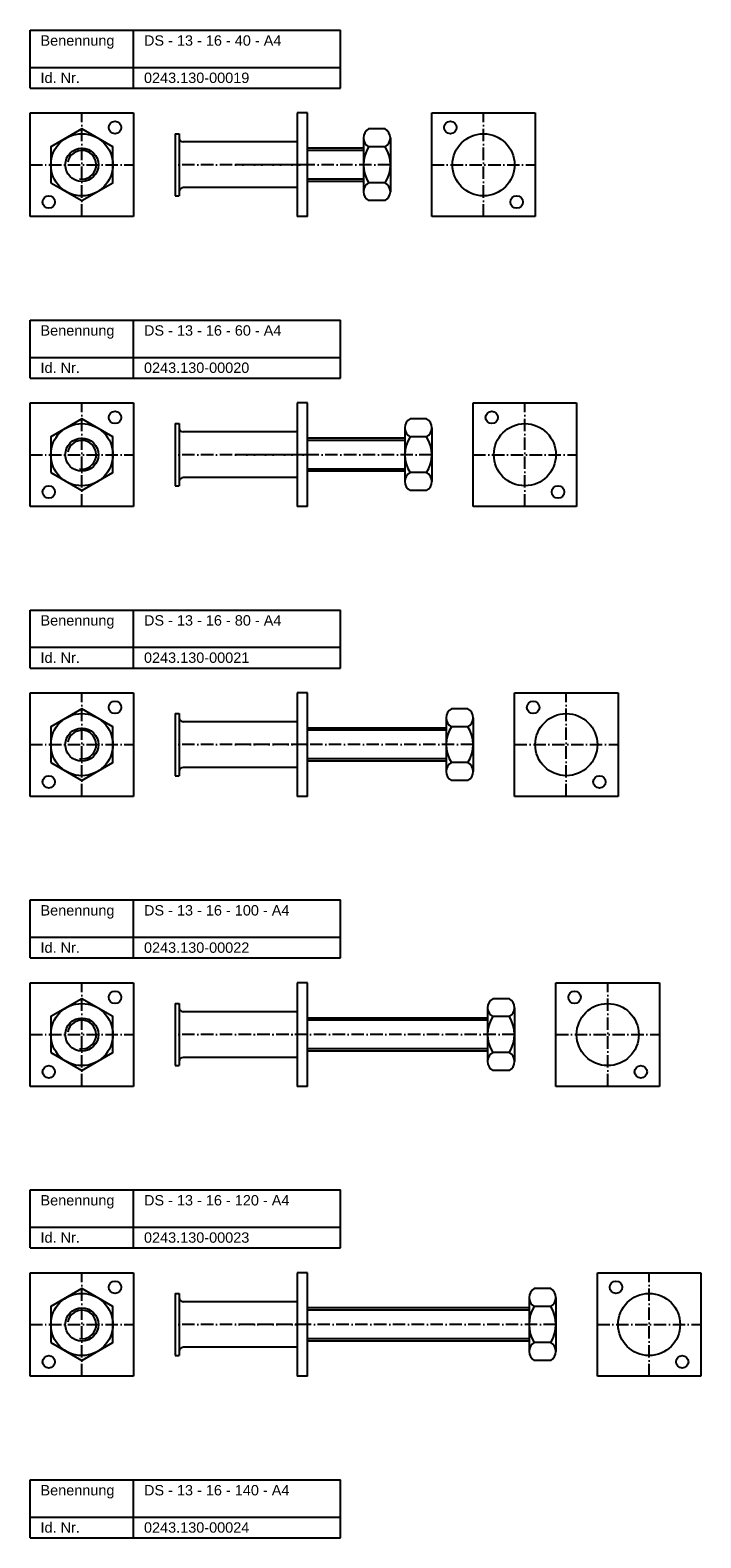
# Model space of a CAD drawing. Header units: millimetres. Extents: x 77 to 2545, y 1116 to 2936.
# Tile 4 of 8: x 974 to 1298, y 2208 to 2936. Entities that reach past the tile are written whole.
import ezdxf

# ---------------------------------------------------------------- set-up
doc = ezdxf.new("R2010")
doc.units = ezdxf.units.MM
doc.header["$LTSCALE"] = 0.5
doc.linetypes.add('achse', pattern=[18, 12, -3, 0, -3])
doc.layers.add('HALFEN', color=2, linetype='CONTINUOUS')
doc.styles.add('ARIAL50', font='ARIAL.TTF', dxfattribs={"height": 5})

msp = doc.modelspace()

# ---------------------------------------------------------------- linework, layer by layer
at = {"layer": 'HALFEN'}
for p, q in [((974.25, 2936.25), (1124.25, 2936.25)), ((974.25, 2908.25), (974.25, 2936.25)), ((1024.25, 2908.25), (1024.25, 2936.25)), ((1124.25, 2908.25), (1124.25, 2936.25)), ((974.25, 2918.25), (1124.25, 2918.25)), ((974.25, 2908.25), (1124.25, 2908.25)), ((974.25, 2896.25), (1024.25, 2896.25)), ((974.25, 2846.25), (974.25, 2896.25)), ((1024.25, 2896.25), (1024.25, 2846.25)), ((1108.25, 2896.25), (1103.25, 2896.25)), ((1103.25, 2896.25), (1103.25, 2846.25)), ((1108.25, 2846.25), (1108.25, 2896.25)), ((1168.25, 2896.25), (1218.25, 2896.25)), ((1168.25, 2846.25), (1168.25, 2896.25)), ((1218.25, 2896.25), (1218.25, 2846.25)), ((1044.25, 2886.25), (1046.25, 2886.25)), ((1044.25, 2886.25), (1044.25, 2856.25)), ((1046.25, 2886.25), (1046.25, 2856.25)), ((1135.25, 2884.24), (1135.25, 2858.26)), ((1145.75, 2888.57), (1137.75, 2888.57)), ((1148.25, 2884.24), (1148.25, 2858.26)), ((1103.25, 2882.25), (1048.25, 2882.25)), ((1135.25, 2879.25), (1108.25, 2879.25)), ((1135.25, 2878.17), (1108.25, 2878.17)), ((1145.75, 2879.91), (1137.75, 2879.91)), ((1135.25, 2864.33), (1108.25, 2864.33)), ((1135.25, 2863.25), (1108.25, 2863.25)), ((1145.75, 2862.59), (1137.75, 2862.59)), ((1044.25, 2856.25), (1046.25, 2856.25)), ((1103.25, 2860.25), (1048.25, 2860.25)), ((1145.75, 2853.93), (1137.75, 2853.93)), ((1024.25, 2846.25), (974.25, 2846.25)), ((1108.25, 2846.25), (1103.25, 2846.25)), ((1218.25, 2846.25), (1168.25, 2846.25)), ((974.25, 2796.25), (1124.25, 2796.25)), ((974.25, 2768.25), (974.25, 2796.25)), ((1024.25, 2768.25), (1024.25, 2796.25)), ((1124.25, 2768.25), (1124.25, 2796.25)), ((974.25, 2778.25), (1124.25, 2778.25)), ((974.25, 2768.25), (1124.25, 2768.25)), ((974.25, 2756.25), (1024.25, 2756.25)), ((974.25, 2706.25), (974.25, 2756.25)), ((1024.25, 2756.25), (1024.25, 2706.25)), ((1103.25, 2756.25), (1103.25, 2706.25)), ((1108.25, 2756.25), (1103.25, 2756.25)), ((1108.25, 2706.25), (1108.25, 2756.25)), ((1188.25, 2756.25), (1238.25, 2756.25)), ((1188.25, 2706.25), (1188.25, 2756.25)), ((1238.25, 2756.25), (1238.25, 2706.25)), ((1044.25, 2746.25), (1044.25, 2716.25)), ((1044.25, 2746.25), (1046.25, 2746.25)), ((1046.25, 2746.25), (1046.25, 2716.25)), ((1165.75, 2748.57), (1157.75, 2748.57)), ((1103.25, 2742.25), (1048.25, 2742.25)), ((1155.25, 2739.25), (1108.25, 2739.25)), ((1155.25, 2738.17), (1108.25, 2738.17)), ((1155.25, 2744.24), (1155.25, 2718.26)), ((1165.75, 2739.91), (1157.75, 2739.91)), ((1168.25, 2744.24), (1168.25, 2718.26)), ((1155.25, 2724.33), (1108.25, 2724.33)), ((1155.25, 2723.25), (1108.25, 2723.25)), ((1044.25, 2716.25), (1046.25, 2716.25)), ((1103.25, 2720.25), (1048.25, 2720.25)), ((1165.75, 2722.59), (1157.75, 2722.59)), ((1165.75, 2713.93), (1157.75, 2713.93)), ((1024.25, 2706.25), (974.25, 2706.25)), ((1108.25, 2706.25), (1103.25, 2706.25)), ((1238.25, 2706.25), (1188.25, 2706.25)), ((974.25, 2656.25), (1124.25, 2656.25)), ((974.25, 2628.25), (974.25, 2656.25)), ((1024.25, 2628.25), (1024.25, 2656.25)), ((1124.25, 2628.25), (1124.25, 2656.25)), ((974.25, 2638.25), (1124.25, 2638.25)), ((974.25, 2628.25), (1124.25, 2628.25)), ((974.25, 2616.25), (1024.25, 2616.25)), ((974.25, 2566.25), (974.25, 2616.25)), ((1024.25, 2616.25), (1024.25, 2566.25)), ((1103.25, 2616.25), (1103.25, 2566.25)), ((1108.25, 2616.25), (1103.25, 2616.25)), ((1108.25, 2566.25), (1108.25, 2616.25)), ((1208.25, 2616.25), (1258.25, 2616.25)), ((1208.25, 2566.25), (1208.25, 2616.25)), ((1258.25, 2616.25), (1258.25, 2566.25)), ((1044.25, 2606.25), (1046.25, 2606.25)), ((1044.25, 2606.25), (1044.25, 2576.25)), ((1046.25, 2606.25), (1046.25, 2576.25)), ((1185.75, 2608.57), (1177.75, 2608.57)), ((1103.25, 2602.25), (1048.25, 2602.25)), ((1175.25, 2599.25), (1108.25, 2599.25)), ((1175.25, 2604.24), (1175.25, 2578.26)), ((1185.75, 2599.91), (1177.75, 2599.91)), ((1188.25, 2604.24), (1188.25, 2578.26)), ((1175.25, 2598.17), (1108.25, 2598.17)), ((1103.25, 2580.25), (1048.25, 2580.25)), ((1175.25, 2584.33), (1108.25, 2584.33)), ((1175.25, 2583.25), (1108.25, 2583.25)), ((1185.75, 2582.59), (1177.75, 2582.59)), ((1044.25, 2576.25), (1046.25, 2576.25)), ((1185.75, 2573.93), (1177.75, 2573.93)), ((1024.25, 2566.25), (974.25, 2566.25)), ((1108.25, 2566.25), (1103.25, 2566.25)), ((1258.25, 2566.25), (1208.25, 2566.25)), ((974.25, 2516.25), (1124.25, 2516.25)), ((974.25, 2488.25), (974.25, 2516.25)), ((1024.25, 2488.25), (1024.25, 2516.25)), ((1124.25, 2488.25), (1124.25, 2516.25)), ((974.25, 2498.25), (1124.25, 2498.25)), ((974.25, 2488.25), (1124.25, 2488.25)), ((974.25, 2476.25), (1024.25, 2476.25)), ((974.25, 2426.25), (974.25, 2476.25)), ((1024.25, 2476.25), (1024.25, 2426.25)), ((1108.25, 2476.25), (1103.25, 2476.25)), ((1103.25, 2476.25), (1103.25, 2426.25)), ((1108.25, 2426.25), (1108.25, 2476.25)), ((1228.25, 2476.25), (1278.25, 2476.25)), ((1228.25, 2426.25), (1228.25, 2476.25)), ((1278.25, 2476.25), (1278.25, 2426.25)), ((1205.75, 2468.57), (1197.75, 2468.57)), ((1044.25, 2466.25), (1044.25, 2436.25)), ((1044.25, 2466.25), (1046.25, 2466.25)), ((1046.25, 2466.25), (1046.25, 2436.25)), ((1103.25, 2462.25), (1048.25, 2462.25)), ((1195.25, 2464.24), (1195.25, 2438.26)), ((1208.25, 2464.24), (1208.25, 2438.26)), ((1195.25, 2459.25), (1108.25, 2459.25)), ((1195.25, 2458.17), (1108.25, 2458.17)), ((1205.75, 2459.91), (1197.75, 2459.91)), ((1103.25, 2440.25), (1048.25, 2440.25)), ((1195.25, 2444.33), (1108.25, 2444.33)), ((1195.25, 2443.25), (1108.25, 2443.25)), ((1205.75, 2442.59), (1197.75, 2442.59)), ((1044.25, 2436.25), (1046.25, 2436.25)), ((1205.75, 2433.93), (1197.75, 2433.93)), ((1024.25, 2426.25), (974.25, 2426.25)), ((1108.25, 2426.25), (1103.25, 2426.25)), ((1278.25, 2426.25), (1228.25, 2426.25)), ((974.25, 2376.25), (1124.25, 2376.25)), ((974.25, 2348.25), (974.25, 2376.25)), ((1024.25, 2348.25), (1024.25, 2376.25)), ((1124.25, 2348.25), (1124.25, 2376.25)), ((974.25, 2358.25), (1124.25, 2358.25)), ((974.25, 2348.25), (1124.25, 2348.25)), ((974.25, 2336.25), (1024.25, 2336.25)), ((974.25, 2286.25), (974.25, 2336.25)), ((1024.25, 2336.25), (1024.25, 2286.25)), ((1108.25, 2336.25), (1103.25, 2336.25)), ((1103.25, 2336.25), (1103.25, 2286.25)), ((1108.25, 2286.25), (1108.25, 2336.25)), ((1248.25, 2336.25), (1298.25, 2336.25)), ((1248.25, 2286.25), (1248.25, 2336.25)), ((1298.25, 2336.25), (1298.25, 2286.25)), ((1044.25, 2326.25), (1046.25, 2326.25)), ((1044.25, 2326.25), (1044.25, 2296.25)), ((1046.25, 2326.25), (1046.25, 2296.25)), ((1215.25, 2324.24), (1215.25, 2298.26)), ((1225.75, 2328.57), (1217.75, 2328.57)), ((1228.25, 2324.24), (1228.25, 2298.26)), ((1103.25, 2322.25), (1048.25, 2322.25)), ((1215.25, 2319.25), (1108.25, 2319.25)), ((1215.25, 2318.17), (1108.25, 2318.17)), ((1225.75, 2319.91), (1217.75, 2319.91)), ((1215.25, 2304.33), (1108.25, 2304.33)), ((1215.25, 2303.25), (1108.25, 2303.25)), ((1225.75, 2302.59), (1217.75, 2302.59)), ((1044.25, 2296.25), (1046.25, 2296.25)), ((1103.25, 2300.25), (1048.25, 2300.25)), ((1225.75, 2293.93), (1217.75, 2293.93)), ((1024.25, 2286.25), (974.25, 2286.25)), ((1108.25, 2286.25), (1103.25, 2286.25)), ((1298.25, 2286.25), (1248.25, 2286.25)), ((974.25, 2236.25), (1124.25, 2236.25)), ((974.25, 2208.25), (974.25, 2236.25)), ((1024.25, 2208.25), (1024.25, 2236.25)), ((1124.25, 2208.25), (1124.25, 2236.25)), ((974.25, 2218.25), (1124.25, 2218.25)), ((974.25, 2208.25), (1124.25, 2208.25))]:
    msp.add_line(p, q, dxfattribs=at)
at = {"layer": 'HALFEN', "color": 1, "linetype": 'achse'}
for p, q in [((999.25, 2846.25), (999.25, 2896.25)), ((1193.25, 2846.25), (1193.25, 2896.25)), ((974.25, 2871.25), (1024.25, 2871.25)), ((1108.25, 2871.25), (1044.25, 2871.25)), ((1148.25, 2871.25), (1073.25, 2871.25)), ((1168.25, 2871.25), (1218.25, 2871.25)), ((999.25, 2706.25), (999.25, 2756.25)), ((1213.25, 2706.25), (1213.25, 2756.25)), ((974.25, 2731.25), (1024.25, 2731.25)), ((1108.25, 2731.25), (1044.25, 2731.25)), ((1168.25, 2731.25), (1073.25, 2731.25)), ((1188.25, 2731.25), (1238.25, 2731.25)), ((999.25, 2566.25), (999.25, 2616.25)), ((1233.25, 2566.25), (1233.25, 2616.25)), ((974.25, 2591.25), (1024.25, 2591.25)), ((1108.25, 2591.25), (1044.25, 2591.25)), ((1188.25, 2591.25), (1073.25, 2591.25)), ((1208.25, 2591.25), (1258.25, 2591.25)), ((999.25, 2426.25), (999.25, 2476.25)), ((1253.25, 2426.25), (1253.25, 2476.25)), ((974.25, 2451.25), (1024.25, 2451.25)), ((1108.25, 2451.25), (1044.25, 2451.25)), ((1208.25, 2451.25), (1073.25, 2451.25)), ((1228.25, 2451.25), (1278.25, 2451.25)), ((999.25, 2286.25), (999.25, 2336.25)), ((1273.25, 2286.25), (1273.25, 2336.25)), ((974.25, 2311.25), (1024.25, 2311.25)), ((1108.25, 2311.25), (1044.25, 2311.25)), ((1228.25, 2311.25), (1073.25, 2311.25)), ((1248.25, 2311.25), (1298.25, 2311.25))]:
    msp.add_line(p, q, dxfattribs=at)
at = {"layer": 'HALFEN'}
for points in [[(984.25, 2862.59), (999.25, 2853.93), (1014.25, 2862.59), (1014.25, 2879.91), (999.25, 2888.57), (984.25, 2879.91)], [(984.25, 2722.59), (999.25, 2713.93), (1014.25, 2722.59), (1014.25, 2739.91), (999.25, 2748.57), (984.25, 2739.91)], [(984.25, 2582.59), (999.25, 2573.93), (1014.25, 2582.59), (1014.25, 2599.91), (999.25, 2608.57), (984.25, 2599.91)], [(984.25, 2442.59), (999.25, 2433.93), (1014.25, 2442.59), (1014.25, 2459.91), (999.25, 2468.57), (984.25, 2459.91)], [(984.25, 2302.59), (999.25, 2293.93), (1014.25, 2302.59), (1014.25, 2319.91), (999.25, 2328.57), (984.25, 2319.91)]]:
    msp.add_lwpolyline(points, close=True, dxfattribs=at)
for centre, radius in [((1015.25, 2889.25, 7), 3), ((1177.25, 2889.25, 7), 3), ((999.25, 2871.25), 15), ((1193.25, 2871.25), 15), ((999.25, 2871.25), 8), ((983.25, 2853.25), 3), ((1209.25, 2853.25), 3), ((1015.25, 2749.25, 7), 3), ((1197.25, 2749.25, 7), 3), ((999.25, 2731.25), 15), ((1213.25, 2731.25), 15), ((999.25, 2731.25), 8), ((983.25, 2713.25), 3), ((1229.25, 2713.25), 3), ((999.25, 2591.25), 15), ((1015.25, 2609.25, 7), 3), ((1217.25, 2609.25, 7), 3), ((1233.25, 2591.25), 15), ((999.25, 2591.25), 8), ((983.25, 2573.25), 3), ((1249.25, 2573.25), 3), ((1015.25, 2469.25, 7), 3), ((1237.25, 2469.25, 7), 3), ((999.25, 2451.25), 15), ((1253.25, 2451.25), 15), ((999.25, 2451.25), 8), ((983.25, 2433.25), 3), ((1269.25, 2433.25), 3), ((1015.25, 2329.25, 7), 3), ((1257.25, 2329.25, 7), 3), ((999.25, 2311.25), 15), ((1273.25, 2311.25), 15), ((999.25, 2311.25), 8), ((983.25, 2293.25), 3), ((1289.25, 2293.25), 3)]:
    msp.add_circle(centre, radius, dxfattribs=at)
for centre, radius, start, end in [((1048.25, 2884.25), 2, 180, 270), ((1140.25, 2884.24), 5, 120, 240), ((1143.25, 2884.24), 5, 300, 60), ((1151.5, 2871.25), 16.25, 147.79577, 212.20423), ((1145.75, 2879.91), 1.421e-13, 136.59662, 249.44395), ((1132, 2871.25), 16.25, 327.79577, 32.20423), ((1140.25, 2858.26), 5, 120, 240), ((1143.25, 2858.26), 5, 300, 60), ((1048.25, 2858.25), 2, 90, 180), ((1160.25, 2744.24), 5, 120, 240), ((1163.25, 2744.24), 5, 300, 60), ((1048.25, 2744.25), 2, 180, 270), ((1171.5, 2731.25), 16.25, 147.79577, 212.20423), ((1152, 2731.25), 16.25, 327.79577, 32.20423), ((1165.75, 2739.91), 1.421e-13, 136.59662, 249.44395), ((1048.25, 2718.25), 2, 90, 180), ((1160.25, 2718.26), 5, 120, 240), ((1163.25, 2718.26), 5, 300, 60), ((1180.25, 2604.24), 5, 120, 240), ((1183.25, 2604.24), 5, 300, 60), ((1048.25, 2604.25), 2, 180, 270), ((1191.5, 2591.25), 16.25, 147.79577, 212.20423), ((1172, 2591.25), 16.25, 327.79577, 32.20423), ((1185.75, 2599.91), 1.421e-13, 136.59662, 249.44395), ((1048.25, 2578.25), 2, 90, 180), ((1180.25, 2578.26), 5, 120, 240), ((1183.25, 2578.26), 5, 300, 60), ((1200.25, 2464.24), 5, 120, 240), ((1203.25, 2464.24), 5, 300, 60), ((1048.25, 2464.25), 2, 180, 270), ((1211.5, 2451.25), 16.25, 147.79577, 212.20423), ((1192, 2451.25), 16.25, 327.79577, 32.20423), ((1205.75, 2459.91), 1.421e-13, 136.59662, 249.44395), ((1048.25, 2438.25), 2, 90, 180), ((1200.25, 2438.26), 5, 120, 240), ((1203.25, 2438.26), 5, 300, 60), ((1048.25, 2324.25), 2, 180, 270), ((1220.25, 2324.24), 5, 120, 240), ((1223.25, 2324.24), 5, 300, 60), ((1231.5, 2311.25), 16.25, 147.79577, 212.20423), ((1212, 2311.25), 16.25, 327.79577, 32.20423), ((1225.75, 2319.91), 1.421e-13, 136.59662, 249.44395), ((1220.25, 2298.26), 5, 120, 240), ((1223.25, 2298.26), 5, 300, 60), ((1048.25, 2298.25), 2, 90, 180)]:
    msp.add_arc(centre, radius, start, end, dxfattribs=at)
at = {"layer": 'HALFEN', "color": 1}
for centre in [(999.25, 2871.25), (999.25, 2731.25), (999.25, 2591.25), (999.25, 2451.25), (999.25, 2311.25)]:
    msp.add_arc(centre, 6.92, 260, 170, dxfattribs=at)

# ---------------------------------------------------------------- texts
at = {"layer": 'HALFEN', "style": 'ARIAL50'}
for s, p in [('Benennung', (979.25, 2928.75)), ('DS - 13 - 16 - 40 - A4', (1029.25, 2928.75)), ('Id. Nr.', (979.25, 2910.75)), ('0243.130-00019', (1029.25, 2910.75)), ('Benennung', (979.25, 2788.75)), ('DS - 13 - 16 - 60 - A4', (1029.25, 2788.75)), ('Id. Nr.', (979.25, 2770.75)), ('0243.130-00020', (1029.25, 2770.75)), ('Benennung', (979.25, 2648.75)), ('DS - 13 - 16 - 80 - A4', (1029.25, 2648.75)), ('Id. Nr.', (979.25, 2630.75)), ('0243.130-00021', (1029.25, 2630.75)), ('Benennung', (979.25, 2508.75)), ('DS - 13 - 16 - 100 - A4', (1029.25, 2508.75)), ('Id. Nr.', (979.25, 2490.75)), ('0243.130-00022', (1029.25, 2490.75)), ('Benennung', (979.25, 2368.75)), ('DS - 13 - 16 - 120 - A4', (1029.25, 2368.75)), ('Id. Nr.', (979.25, 2350.75)), ('0243.130-00023', (1029.25, 2350.75)), ('Benennung', (979.25, 2228.75)), ('DS - 13 - 16 - 140 - A4', (1029.25, 2228.75)), ('Id. Nr.', (979.25, 2210.75)), ('0243.130-00024', (1029.25, 2210.75))]:
    msp.add_text(s, height=5, dxfattribs=at).set_placement(p)

doc.saveas('drawing.dxf')
